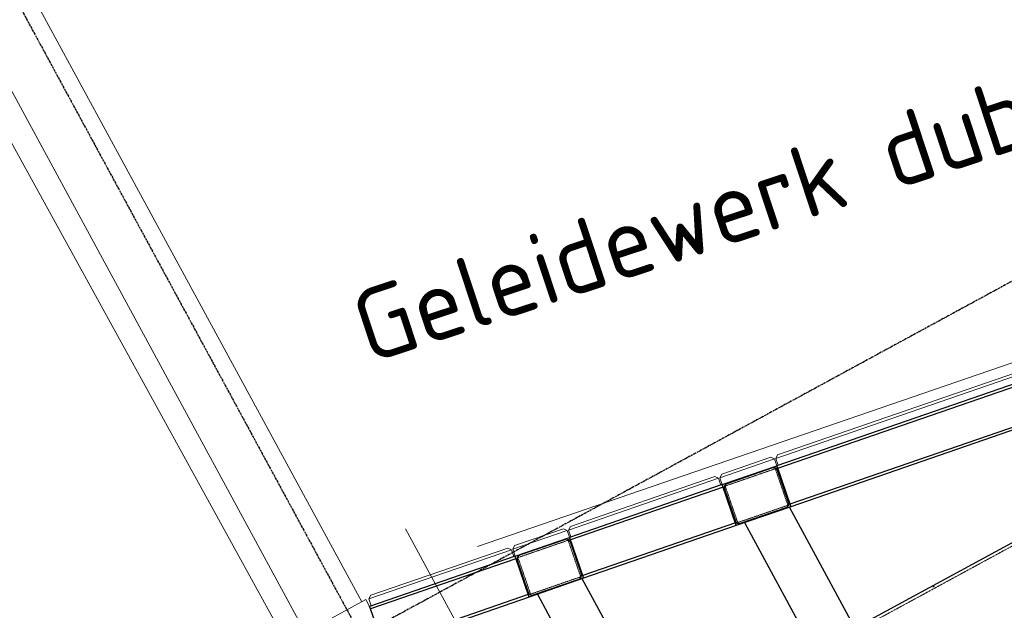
# Model space of a CAD drawing. Header units: millimetres. Extents: x 1069 to 250059, y -65909 to 70891.
# Tile 37 of 109: x 93033 to 99864, y 5894 to 9987. Entities that reach past the tile are written whole.
import ezdxf

# ---------------------------------------------------------------- set-up
doc = ezdxf.new("R2010")
doc.units = ezdxf.units.MM
doc.linetypes.add('Grid Line', pattern=[22.225, 12.7, -3.175, 3.175, -3.175])
doc.linetypes.add('XX-HIDDEN', pattern=[4, 2, -2])
for name, color, linetype, lineweight in [('B-WE-KW-KUNSTWERK-GV', 5, 'Continuous', 18), ('B-WE-VH-VERHARDING_ASFALT-GV', 252, 'Continuous', 18), ('B-WE-VH-VERHARDING_BETON-GV', 252, 'Continuous', 18), ('B-WE-VH-VERHARDING_STRAATBAKSTEEN-GV', 252, 'Continuous', 18), ('iw-bs-remmingwerk', 213, 'Continuous', 18), ('N-CO-BC-BETONVORM-G', 50, 'Continuous', 25), ('N-CO-BC-BETONVORM-G-2', 50, 'XX-HIDDEN', 18), ('N-CO-BC-BETONVORM-GN', 10, 'XX-HIDDEN', 18), ('N-CO-HC-HOUTVORM-G', 30, 'Continuous', 18), ('N-CO-KC-KUNSTSTOFVORM-G', 7, 'Continuous', 13), ('N-CO-SC-STAALVORM-G', 10, 'Continuous', 25), ('X-XX-AL-CONSTRUCTIELIJN-G-3', 7, 'Continuous', 18), ('X-XX-AL-M', 7, 'Continuous', 18), ('X-XX-AL-M-200', 7, 'Continuous', 18), ('X-XX-AL-T25-1', 7, 'Continuous', 13), ('X_XX_AL_STRAMIENLIJN_G-1', 7, 'Grid Line', 25), ('XR-463688-BGT_Blauwverlaat_dwg-1', 240, 'Continuous', 13), ('XR-463688-Blauwverlaat_Remmingswerken_dwg-1', 213, 'Continuous', 18)]:
    doc.layers.add(name, color=color, linetype=linetype, lineweight=lineweight)
doc.styles.add('NLCS-ISO_3', font='NLCS-ISO.ttf', dxfattribs={"height": 500})
doc.dimstyles.new('2_5_NLCS_diagonal', dxfattribs={"dimscale": 304.8, "dimtxt": 501.377484, "dimasz": 1.312336, "dimexe": 1.968504, "dimexo": 0.0625, "dimgap": 0, "dimtad": 1, "dimdec": 0, "dimzin": 0, "dimdsep": 46, "dimtxsty": 'NLCS-ISO_3', "dimblk1": 'OBLIQUE', "dimblk2": 'OBLIQUE', "dimsah": 1, "dimcen": 0.09, "dimdle": 1.312336, "dimazin": 0, "dimtfac": 1, "dimtdec": 4, "dimtix": 1, "dimtmove": 0, "dimatfit": 3, "dimfxl": 1.968504, "dimfxlon": 1, "dimtvp": 1, "dimtolj": 1, "dimtzin": 0, "dimarcsym": 2})

# ---------------------------------------------------------------- blocks, each defined once
blk = doc.blocks.new('XR-463688-Blauwverlaat_Remmingswerken_dwg-3327467-N_A_P_ Copy 1')
at = {"layer": 'iw-bs-remmingwerk', "flags": 128}
blk.add_lwpolyline([(13189.1, 18667.5), (22403.8, 21830), (22932.5, 20893.9), (14919.9, 14678.9)], dxfattribs=at)
blk = doc.blocks.new('GM_Tussenpijler - GM_Tussenpijler-3410576-N_A_P_ Copy 1')
at = {"layer": 'N-CO-HC-HOUTVORM-G'}
for p, q in [((-5484.9, -1188.2), (7697, 5967.7)), ((7697, 5967.7), (7725.3, 5915.5))]:
    blk.add_line(p, q, dxfattribs=at)
blk = doc.blocks.new('GM_afdekklepje - GM_afdekklepje-3582460-N_A_P_ Copy 1')
at = {"layer": 'N-CO-SC-STAALVORM-G'}
for p, q in [((168, 145), (-168, 145)), ((-195, 118), (-195, -118)), ((195, -118), (195, 118)), ((-168, -145), (168, -145))]:
    blk.add_line(p, q, dxfattribs=at)
for centre, start, end in [((-168, 118), 90, 180), ((168, 118), 360, 90), ((-168, -118), 180, 270), ((168, -118), 270, 360)]:
    blk.add_arc(centre, 27, start, end, dxfattribs=at)
blk = doc.blocks.new('GM_Hakorit_3820 - GM_Hakorit_3820-3593615-N_A_P_ Copy 1')
at = {"layer": 'N-CO-KC-KUNSTSTOFVORM-G'}
for p, q in [((-200, 0), (-200, -50)), ((200, -50), (200, 0)), ((-200, -50), (200, -50)), ((-180, -70), (-200, -50)), ((200, -50), (180, -70)), ((180, -70), (-180, -70))]:
    blk.add_line(p, q, dxfattribs=at)
blk = doc.blocks.new('GM_Hakorit_2850 - GM_Hakorit_2850-3594086-N_A_P_ Copy 1')
at = {"layer": 'N-CO-KC-KUNSTSTOFVORM-G'}
for p, q in [((-200, 0), (-200, -50)), ((200, -50), (200, 0)), ((-200, -50), (200, -50)), ((-180, -70), (-200, -50)), ((200, -50), (180, -70)), ((180, -70), (-180, -70))]:
    blk.add_line(p, q, dxfattribs=at)
blk = doc.blocks.new('GM_Hakorit_1100 - GM_Hakorit_1100-3713549-N_A_P_ Copy 1')
at = {"layer": 'N-CO-KC-KUNSTSTOFVORM-G'}
for p, q in [((-550, -50), (-550, 0)), ((550, 0), (550, -50)), ((550, -50), (-550, -50)), ((-550, -50), (-530, -70)), ((530, -70), (550, -50)), ((530, -70), (-530, -70))]:
    blk.add_line(p, q, dxfattribs=at)
blk = doc.blocks.new('GM_Hakorit_2620 - GM_Hakorit_2620-3643089-N_A_P_ Copy 1')
at = {"layer": 'N-CO-KC-KUNSTSTOFVORM-G'}
for p, q in [((-1310, -50), (-1310, 0)), ((1310, 0), (1310, -50)), ((1310, -50), (-1310, -50)), ((-1310, -50), (-1290, -70)), ((1290, -70), (1310, -50)), ((1290, -70), (-1290, -70))]:
    blk.add_line(p, q, dxfattribs=at)
blk = doc.blocks.new('GM_Hakorit_1045 - GM_Hakorit_1045-3715410-N_A_P_ Copy 1')
at = {"layer": 'N-CO-KC-KUNSTSTOFVORM-G'}
for p, q in [((-522.5, -50), (-522.5, 0)), ((522.5, 0), (522.5, -50)), ((522.5, -50), (-522.5, -50)), ((-522.5, -50), (-502.5, -70)), ((502.5, -70), (522.5, -50)), ((502.5, -70), (-502.5, -70))]:
    blk.add_line(p, q, dxfattribs=at)
blk = doc.blocks.new('SF_Stalen afdekplaat21 - SF_Stalen afdekplaat-3809346-N_A_P_ Copy 1')
at = {"layer": 'N-CO-SC-STAALVORM-G'}
for p, q in [((3628.9, 6060.6), (3618.4, 6054.9)), ((4000, 5351.8), (4010.6, 5357.5))]:
    blk.add_line(p, q, dxfattribs=at)
blk = doc.blocks.new('SF_Stalen afdekplaat23 - SF_Stalen afdekplaat-3816491-N_A_P_ Copy 1')
at = {"layer": 'N-CO-SC-STAALVORM-G'}
for p, q in [((3628.9, 6060.6), (3618.4, 6054.9)), ((4000, 5351.8), (4010.6, 5357.5))]:
    blk.add_line(p, q, dxfattribs=at)
blk = doc.blocks.new('NLI_Balk_Buis - ø813_20-3799754-N_A_P_ Copy 1')
at = {"layer": 'N-CO-BC-BETONVORM-GN'}
for p, q in [((-3037, 386.5), (-3125, 386.5)), ((-2713.1, 406.5), (-3036.9, 406.5)), ((-2713.1, 386.5), (-3036.9, 386.5)), ((-1537, 386.5), (-2713.1, 386.5)), ((-1211.4, 406.5), (-1536.9, 406.5)), ((-1213.1, 386.5), (-1536.9, 386.5)), ((1474.7, 386.5), (-1213.1, 386.5)), ((1786.9, 406.5), (1463.1, 406.5)), ((1775.3, 386.5), (1474.7, 386.5)), ((2998, 386.5), (1775.3, 386.5)), ((3286.9, 406.5), (2963.1, 406.5)), ((3252, 386.5), (2998, 386.5)), ((3375, 386.5), (3252, 386.5)), ((-3037, -386.5), (-3125, -386.5)), ((-2713.1, -386.5), (-3036.9, -386.5)), ((-3036.9, -406.5), (-2713.1, -406.5)), ((-1537, -386.5), (-2713.1, -386.5)), ((-1213.1, -386.5), (-1536.9, -386.5)), ((-1536.9, -406.5), (-1213.1, -406.5)), ((1474.7, -386.5), (-1213.1, -386.5)), ((1463.1, -406.5), (1786.9, -406.5)), ((1775.3, -386.5), (1474.7, -386.5)), ((2998, -386.5), (1775.3, -386.5)), ((2963.1, -406.5), (3286.9, -406.5)), ((3252, -386.5), (2998, -386.5)), ((3375, -386.5), (3252, -386.5))]:
    blk.add_line(p, q, dxfattribs=at)
at = {"layer": 'N-CO-SC-STAALVORM-G'}
for p, q in [((-3037, 406.5), (-3125, 406.5)), ((-3125, -406.5), (-3125, 406.5)), ((-1537, 406.5), (-2713.1, 406.5)), ((1463, 406.5), (-1211.4, 406.5)), ((2963.1, 406.5), (1786.9, 406.5)), ((3375, 406.5), (3287, 406.5)), ((3375, 406.5), (3375, -406.5)), ((-3125, -406.5), (-3037, -406.5)), ((-2713.1, -406.5), (-1537, -406.5)), ((-1213.1, -406.5), (1463, -406.5)), ((1786.9, -406.5), (2963.1, -406.5)), ((3287, -406.5), (3375, -406.5))]:
    blk.add_line(p, q, dxfattribs=at)
blk = doc.blocks.new('XR-463688-BGT_Blauwverlaat_dwg-3328323-N_A_P_ Copy 1')
at = {"layer": 'B-WE-KW-KUNSTWERK-GV', "flags": 128}
blk.add_lwpolyline([(87598.8, -209284.3), (80791.5, -196771), (77048.2, -189865.4)], dxfattribs=at)
at = {"layer": 'B-WE-VH-VERHARDING_ASFALT-GV', "flags": 128}
blk.add_lwpolyline([(87076, -209568.1), (79764.5, -196287), (76439.4, -190195.9)], dxfattribs=at)
at = {"layer": 'B-WE-VH-VERHARDING_BETON-GV', "flags": 128}
for points in [[(87598.8, -209284.3), (80791.5, -196771), (77048.2, -189865.4)], [(76644.2, -190084.8), (80444.5, -197034), (87206.3, -209497.4)]]:
    blk.add_lwpolyline(points, dxfattribs=at)
at = {"layer": 'B-WE-VH-VERHARDING_STRAATBAKSTEEN-GV', "flags": 128}
for points in [[(87206.3, -209497.4), (80444.5, -197034), (76644.2, -190084.8)], [(76439.4, -190195.9), (79764.5, -196287), (87076, -209568.1)]]:
    blk.add_lwpolyline(points, dxfattribs=at)
blk = doc.blocks.new('DIMBLOCK15-N_A_P_ Copy 1')
at = {"layer": 'X-XX-AL-M-200'}
for p, q in [((105649.5, 8521.8), (107825.1, 4513.9)), ((107538.9, 5041.3), (105649.5, 8521.8)), ((107538.9, 5041.3), (107619.2, 5312.4)), ((107538.9, 5041.3), (98578.7, 177.2)), ((107538.9, 5041.3), (107458.5, 4770.1)), ((97509.1, 2147.4), (98864.9, -350.2)), ((98578.7, 177.2), (97509.1, 2147.4)), ((98578.7, 177.2), (98659, 448.3)), ((98578.7, 177.2), (98498.3, -94))]:
    blk.add_line(p, q, dxfattribs=at)
at = {"layer": 'X-XX-AL-M-200', "color": 0, "insert": (102070.4, 2813.8), "char_height": 500, "width": 1850.367, "attachment_point": 1, "rotation": 28.49561, "line_spacing_factor": 1.135194, "style": 'NLCS-ISO_3'}
blk.add_mtext('10195', dxfattribs=at)
blk = doc.blocks.new('_Oblique')
at = {"color": 0, "linetype": 'ByBlock', "lineweight": -2}
blk.add_line((-0.5, -0.5), (0.5, 0.5), dxfattribs=at)

msp = doc.modelspace()

# ---------------------------------------------------------------- linework, layer by layer
at = {"layer": 'N-CO-BC-BETONVORM-GN'}
for p, q in [((98275.4, 6874.8), (97927.5, 6754.8)), ((98362.8, 6621.4), (98275.4, 6874.8)), ((97927.5, 6754.8), (98014.9, 6501.4)), ((98014.9, 6501.4), (98362.8, 6621.4)), ((96837.9, 6378.8), (96490, 6258.8)), ((96925.3, 6125.5), (96837.9, 6378.8)), ((96490, 6258.8), (96577.4, 6005.5)), ((96577.4, 6005.5), (96925.3, 6125.5))]:
    msp.add_line(p, q, dxfattribs=at)
at = {"layer": 'N-CO-SC-STAALVORM-G'}
for p, q in [((100782.3, 7756.5), (98285.3, 6895.1)), ((100788.5, 7738.6), (98291.5, 6877.2)), ((100873.9, 7490.9), (98377, 6629.5)), ((100880.1, 7472.9), (98383.2, 6611.5)), ((97907.2, 6764.7), (98285.3, 6895.1)), ((98291.5, 6877.2), (98285.3, 6895.1)), ((98285.3, 6895.1), (98383.2, 6611.5)), ((97907.2, 6764.7), (96847.8, 6399.2)), ((98005, 6481.1), (97907.2, 6764.7)), ((97907.2, 6764.7), (97913.4, 6746.7)), ((97913.4, 6746.7), (96854, 6381.2)), ((98383.2, 6611.5), (98377, 6629.5)), ((98383.2, 6611.5), (98005, 6481.1)), ((98873.9, 5685.2), (98372.9, 6608)), ((97998.8, 6499), (96939.4, 6133.6)), ((97998.8, 6499), (98005, 6481.1)), ((98062.5, 6500.9), (98589.2, 5530.7)), ((98005, 6481.1), (96945.6, 6115.6)), ((96469.6, 6268.7), (96847.8, 6399.2)), ((96847.8, 6399.2), (96945.6, 6115.6)), ((96854, 6381.2), (96847.8, 6399.2)), ((96469.6, 6268.7), (95460.8, 5920.7)), ((96475.8, 6250.8), (95466.9, 5902.7)), ((96567.5, 5985.1), (96469.6, 6268.7)), ((96469.6, 6268.7), (96475.8, 6250.8)), ((96945.6, 6115.6), (96567.5, 5985.1)), ((97546.9, 4985.6), (96935.4, 6112.1)), ((96945.6, 6115.6), (96939.4, 6133.6)), ((96561.3, 6003.1), (95552.4, 5655.1)), ((96567.5, 5985.1), (95558.6, 5637.1)), ((96561.3, 6003.1), (96567.5, 5985.1)), ((96625, 6005), (97262.2, 4831.1)), ((95466.9, 5902.7), (95460.8, 5920.7)), ((95552.4, 5655.1), (95466.9, 5902.7))]:
    msp.add_line(p, q, dxfattribs=at)
at = {"layer": 'X-XX-AL-CONSTRUCTIELIJN-G-3'}
msp.add_line((98094.7, 2064.2), (95709.3, 6458.4), dxfattribs=at)
at = {"layer": 'X_XX_AL_STRAMIENLIJN_G-1'}
for p, q in [((79590.6, 34840.8), (113386.8, -27415.4)), ((112722.4, 15125.2), (59147.9, -13958.1))]:
    msp.add_line(p, q, dxfattribs=at)

# ---------------------------------------------------------------- block references
at = {"layer": 'N-CO-BC-BETONVORM-G'}
for name, p in [('GM_Tussenpijler - GM_Tussenpijler-3410576-N_A_P_ Copy 1', (87737.1, 0)), ('SF_Stalen afdekplaat21 - SF_Stalen afdekplaat-3809346-N_A_P_ Copy 1', (95749.1, 0)), ('SF_Stalen afdekplaat23 - SF_Stalen afdekplaat-3816491-N_A_P_ Copy 1', (95749.1, 0))]:
    msp.add_blockref(name, p, dxfattribs=at)
for name, p, rotation in [('GM_Hakorit_2620 - GM_Hakorit_2620-3643089-N_A_P_ Copy 1', (99533.8, 7325.8), 199.0332841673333), ('GM_Hakorit_3820 - GM_Hakorit_3820-3593615-N_A_P_ Copy 1', (98096.3, 6829.9), 199.0332841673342), ('GM_afdekklepje - GM_afdekklepje-3582460-N_A_P_ Copy 1', (98145.2, 6688.1), 199.0332841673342), ('GM_Hakorit_1100 - GM_Hakorit_1100-3713549-N_A_P_ Copy 1', (97377.5, 6581.9), 199.0332841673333), ('GM_Hakorit_2850 - GM_Hakorit_2850-3594086-N_A_P_ Copy 1', (96658.7, 6334), 199.0332841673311), ('GM_afdekklepje - GM_afdekklepje-3582460-N_A_P_ Copy 1', (96707.6, 6192.2), 199.0332841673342), ('GM_Hakorit_1045 - GM_Hakorit_1045-3715410-N_A_P_ Copy 1', (95966.3, 6095.1), 199.0332841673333)]:
    msp.add_blockref(name, p, dxfattribs=dict(at, rotation=rotation))
at = {"layer": 'N-CO-BC-BETONVORM-G-2', "rotation": 208.4956063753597}
msp.add_blockref('NLI_Balk_Buis - ø813_20-3799754-N_A_P_ Copy 1', (100307.9, 6110.2), dxfattribs=at)
at = {"layer": 'XR-463688-BGT_Blauwverlaat_dwg-1'}
msp.add_blockref('XR-463688-BGT_Blauwverlaat_dwg-3328323-N_A_P_ Copy 1', (7807.6, 215237), dxfattribs=at)
at = {"layer": 'XR-463688-Blauwverlaat_Remmingswerken_dwg-1'}
msp.add_blockref('XR-463688-Blauwverlaat_Remmingswerken_dwg-3327467-N_A_P_ Copy 1', (83020.7, -12330.7), dxfattribs=at)

# ---------------------------------------------------------------- texts
at = {"layer": 'X-XX-AL-T25-1', "insert": (95298.4, 8073.3), "char_height": 500, "width": 7183.12, "attachment_point": 1, "rotation": 18.30828, "style": 'NLCS-ISO_3'}
msp.add_mtext('Geleidewerk dubbel', dxfattribs=at)

# ---------------------------------------------------------------- dimensions: what is measured, and where the dimension line sits
at = {"layer": 'X-XX-AL-M'}
dim = msp.add_linear_dim(base=(98578.7, 177.2), p1=(105649.5, 8521.8), p2=(97509.1, 2147.4), angle=28.49561, dimstyle='2_5_NLCS_diagonal', override={"dimpost": '<>', "dimfxl": 10339.151921}, dxfattribs=at)
dim.commit()
dim.dimension.update_dxf_attribs({"geometry": 'DIMBLOCK15-N_A_P_ Copy 1', "text_midpoint": (102939.5, 2828.9)})

doc.saveas('drawing.dxf')
